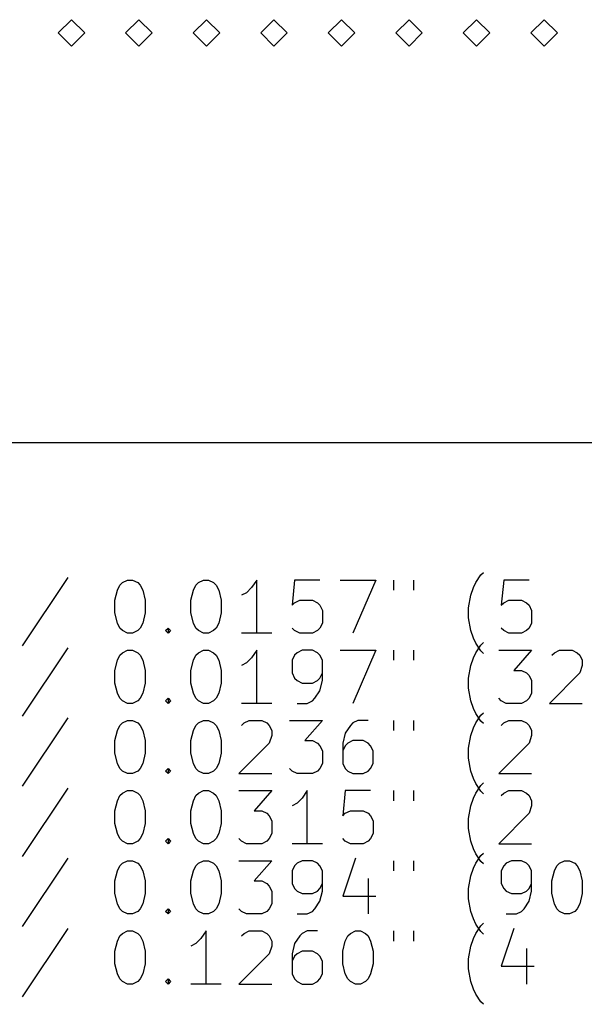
# Model space of a CAD drawing. Extents: x 122 to 201, y -145.1 to -71.
# Tile 2 of 4: x 141.2 to 162.4, y -145.1 to -108.1. Entities that reach past the tile are written whole.
import ezdxf

# ---------------------------------------------------------------- set-up
doc = ezdxf.new("R2010")
doc.units = 0
doc.layers.add('BLACK', color=7, linetype='CONTINUOUS')

msp = doc.modelspace()

# ---------------------------------------------------------------- linework, layer by layer
at = {"layer": 'BLACK', "linetype": 'CONTINUOUS'}
for p, q in [((143.12, -108.08), (142.62, -108.58)), ((143.62, -108.58), (143.12, -108.08)), ((145.66, -108.08), (145.16, -108.58)), ((146.16, -108.58), (145.66, -108.08)), ((148.2, -108.08), (147.7, -108.58)), ((148.7, -108.58), (148.2, -108.08)), ((150.74, -108.08), (150.24, -108.58)), ((151.24, -108.58), (150.74, -108.08)), ((153.28, -108.08), (152.78, -108.58)), ((153.78, -108.58), (153.28, -108.08)), ((155.82, -108.08), (155.32, -108.58)), ((156.32, -108.58), (155.82, -108.08)), ((158.36, -108.08), (157.86, -108.58)), ((158.86, -108.58), (158.36, -108.08)), ((160.9, -108.08), (160.4, -108.58)), ((161.4, -108.58), (160.9, -108.08)), ((142.62, -108.58), (143.12, -109.08)), ((143.12, -109.08), (143.62, -108.58)), ((145.16, -108.58), (145.66, -109.08)), ((145.66, -109.08), (146.16, -108.58)), ((147.7, -108.58), (148.2, -109.08)), ((148.2, -109.08), (148.7, -108.58)), ((150.24, -108.58), (150.74, -109.08)), ((150.74, -109.08), (151.24, -108.58)), ((152.78, -108.58), (153.28, -109.08)), ((153.28, -109.08), (153.78, -108.58)), ((155.32, -108.58), (155.82, -109.08)), ((155.82, -109.08), (156.32, -108.58)), ((157.86, -108.58), (158.36, -109.08)), ((158.36, -109.08), (158.86, -108.58)), ((160.4, -108.58), (160.9, -109.08)), ((160.9, -109.08), (161.4, -108.58)), ((190.75, -124), (133.5, -124)), ((158.527, -128.969), (158.623, -128.874)), ((142.985, -129.065), (141.27, -131.636)), ((144.946, -129.35), (145.042, -129.255)), ((145.042, -129.255), (145.232, -129.16)), ((145.232, -129.16), (145.423, -129.16)), ((145.423, -129.16), (145.613, -129.255)), ((145.613, -129.255), (145.708, -129.35)), ((147.804, -129.35), (147.899, -129.255)), ((147.899, -129.255), (148.089, -129.16)), ((148.089, -129.16), (148.28, -129.16)), ((148.28, -129.16), (148.47, -129.255)), ((148.47, -129.255), (148.565, -129.35)), ((150.089, -129.16), (149.899, -129.445)), ((150.089, -131.16), (150.089, -129.16)), ((151.518, -129.16), (151.423, -130.112)), ((152.47, -129.16), (151.518, -129.16)), ((153.232, -129.16), (154.565, -129.16)), ((154.565, -129.16), (153.708, -131.16)), ((155.232, -129.16), (155.232, -129.541)), ((155.994, -129.16), (155.994, -129.541)), ((158.242, -129.445), (158.337, -129.255)), ((158.337, -129.255), (158.527, -128.969)), ((159.385, -129.16), (159.289, -130.112)), ((160.337, -129.16), (159.385, -129.16)), ((144.756, -129.922), (144.851, -129.541)), ((144.851, -129.541), (144.946, -129.35)), ((145.708, -129.35), (145.804, -129.541)), ((145.804, -129.541), (145.899, -129.922)), ((147.613, -129.922), (147.708, -129.541)), ((147.708, -129.541), (147.804, -129.35)), ((148.565, -129.35), (148.661, -129.541)), ((148.661, -129.541), (148.756, -129.922)), ((149.708, -129.636), (149.518, -129.731)), ((149.899, -129.445), (149.708, -129.636)), ((158.146, -129.731), (158.242, -129.445)), ((144.756, -130.398), (144.756, -129.922)), ((145.899, -129.922), (145.899, -130.398)), ((147.613, -130.398), (147.613, -129.922)), ((148.756, -129.922), (148.756, -130.398)), ((151.423, -130.112), (151.518, -130.017)), ((151.518, -130.017), (151.708, -129.922)), ((151.708, -129.922), (152.185, -129.922)), ((152.185, -129.922), (152.375, -130.017)), ((152.375, -130.017), (152.47, -130.112)), ((158.051, -130.207), (158.146, -129.731)), ((159.289, -130.112), (159.385, -130.017)), ((159.385, -130.017), (159.575, -129.922)), ((159.575, -129.922), (160.051, -129.922)), ((160.051, -129.922), (160.242, -130.017)), ((160.242, -130.017), (160.337, -130.112)), ((152.47, -130.112), (152.565, -130.303)), ((152.565, -130.303), (152.565, -130.779)), ((158.051, -130.588), (158.051, -130.207)), ((160.337, -130.112), (160.432, -130.303)), ((160.432, -130.303), (160.432, -130.779)), ((144.851, -130.779), (144.756, -130.398)), ((145.899, -130.398), (145.804, -130.779)), ((147.708, -130.779), (147.613, -130.398)), ((148.756, -130.398), (148.661, -130.779)), ((158.146, -131.065), (158.051, -130.588)), ((144.946, -130.969), (144.851, -130.779)), ((145.042, -131.065), (144.946, -130.969)), ((145.232, -131.16), (145.042, -131.065)), ((145.613, -131.065), (145.423, -131.16)), ((145.708, -130.969), (145.613, -131.065)), ((145.804, -130.779), (145.708, -130.969)), ((146.661, -131.065), (146.756, -130.969)), ((146.756, -131.16), (146.661, -131.065)), ((146.756, -130.969), (146.851, -131.065)), ((146.756, -130.969), (146.756, -131.16)), ((146.851, -131.065), (146.756, -131.16)), ((147.804, -130.969), (147.708, -130.779)), ((147.899, -131.065), (147.804, -130.969)), ((148.089, -131.16), (147.899, -131.065)), ((148.47, -131.065), (148.28, -131.16)), ((148.565, -130.969), (148.47, -131.065)), ((148.661, -130.779), (148.565, -130.969)), ((151.518, -131.065), (151.423, -130.969)), ((151.708, -131.16), (151.518, -131.065)), ((152.375, -131.065), (152.185, -131.16)), ((152.47, -130.969), (152.375, -131.065)), ((152.565, -130.779), (152.47, -130.969)), ((158.242, -131.35), (158.146, -131.065)), ((159.385, -131.065), (159.289, -130.969)), ((159.575, -131.16), (159.385, -131.065)), ((160.242, -131.065), (160.051, -131.16)), ((160.337, -130.969), (160.242, -131.065)), ((160.432, -130.779), (160.337, -130.969)), ((145.423, -131.16), (145.232, -131.16)), ((148.28, -131.16), (148.089, -131.16)), ((150.661, -131.16), (149.518, -131.16)), ((152.185, -131.16), (151.708, -131.16)), ((158.337, -131.541), (158.242, -131.35)), ((160.051, -131.16), (159.575, -131.16)), ((142.985, -131.705), (141.27, -134.276)), ((145.042, -131.895), (145.232, -131.8)), ((145.232, -131.8), (145.423, -131.8)), ((145.423, -131.8), (145.613, -131.895)), ((147.899, -131.895), (148.089, -131.8)), ((148.089, -131.8), (148.28, -131.8)), ((148.28, -131.8), (148.47, -131.895)), ((150.089, -131.8), (149.899, -132.085)), ((150.089, -133.8), (150.089, -131.8)), ((151.804, -131.8), (151.613, -131.895)), ((152.185, -131.8), (151.804, -131.8)), ((152.375, -131.895), (152.185, -131.8)), ((153.232, -131.8), (154.565, -131.8)), ((154.565, -131.8), (153.708, -133.8)), ((155.232, -131.8), (155.232, -132.181)), ((155.994, -131.8), (155.994, -132.181)), ((158.527, -131.826), (158.337, -131.541)), ((158.337, -131.895), (158.527, -131.609)), ((158.527, -131.609), (158.623, -131.514)), ((158.623, -131.922), (158.527, -131.826)), ((159.194, -131.8), (160.432, -131.8)), ((160.432, -131.8), (159.765, -132.562)), ((161.289, -131.895), (161.48, -131.8)), ((161.48, -131.8), (161.956, -131.8)), ((161.956, -131.8), (162.146, -131.895)), ((144.756, -132.562), (144.851, -132.181)), ((144.851, -132.181), (144.946, -131.99)), ((144.946, -131.99), (145.042, -131.895)), ((145.613, -131.895), (145.708, -131.99)), ((145.708, -131.99), (145.804, -132.181)), ((145.804, -132.181), (145.899, -132.562)), ((147.613, -132.562), (147.708, -132.181)), ((147.708, -132.181), (147.804, -131.99)), ((147.804, -131.99), (147.899, -131.895)), ((148.47, -131.895), (148.565, -131.99)), ((148.565, -131.99), (148.661, -132.181)), ((148.661, -132.181), (148.756, -132.562)), ((149.899, -132.085), (149.708, -132.276)), ((151.518, -131.99), (151.423, -132.181)), ((151.423, -132.181), (151.423, -132.657)), ((151.613, -131.895), (151.518, -131.99)), ((152.47, -131.99), (152.375, -131.895)), ((152.565, -132.181), (152.47, -131.99)), ((152.565, -132.943), (152.565, -132.181)), ((158.146, -132.371), (158.242, -132.085)), ((158.242, -132.085), (158.337, -131.895)), ((161.194, -131.99), (161.289, -131.895)), ((162.146, -131.895), (162.242, -131.99)), ((162.242, -131.99), (162.337, -132.181)), ((162.337, -132.181), (162.337, -132.371)), ((144.756, -133.038), (144.756, -132.562)), ((145.899, -132.562), (145.899, -133.038)), ((147.613, -133.038), (147.613, -132.562)), ((148.756, -132.562), (148.756, -133.038)), ((149.708, -132.276), (149.518, -132.371)), ((158.051, -132.847), (158.146, -132.371)), ((159.765, -132.562), (160.051, -132.562)), ((160.051, -132.562), (160.242, -132.657)), ((162.337, -132.371), (162.242, -132.657)), ((151.423, -132.657), (151.518, -132.847)), ((151.518, -132.847), (151.613, -132.943)), ((151.613, -132.943), (151.804, -133.038)), ((152.185, -133.038), (152.375, -132.943)), ((152.375, -132.943), (152.47, -132.847)), ((152.47, -132.847), (152.565, -132.657)), ((152.47, -133.324), (152.565, -132.943)), ((158.051, -133.228), (158.051, -132.847)), ((160.242, -132.657), (160.337, -132.752)), ((160.337, -132.752), (160.432, -132.943)), ((160.432, -132.943), (160.432, -133.419)), ((162.242, -132.657), (161.099, -133.8)), ((144.851, -133.419), (144.756, -133.038)), ((145.899, -133.038), (145.804, -133.419)), ((147.708, -133.419), (147.613, -133.038)), ((148.756, -133.038), (148.661, -133.419)), ((151.804, -133.038), (152.185, -133.038)), ((152.28, -133.609), (152.47, -133.324)), ((158.146, -133.705), (158.051, -133.228)), ((144.946, -133.609), (144.851, -133.419)), ((145.042, -133.705), (144.946, -133.609)), ((145.232, -133.8), (145.042, -133.705)), ((145.613, -133.705), (145.423, -133.8)), ((145.708, -133.609), (145.613, -133.705)), ((145.804, -133.419), (145.708, -133.609)), ((146.661, -133.705), (146.756, -133.609)), ((146.756, -133.8), (146.661, -133.705)), ((146.756, -133.609), (146.851, -133.705)), ((146.756, -133.609), (146.756, -133.8)), ((146.851, -133.705), (146.756, -133.8)), ((147.804, -133.609), (147.708, -133.419)), ((147.899, -133.705), (147.804, -133.609)), ((148.089, -133.8), (147.899, -133.705)), ((148.47, -133.705), (148.28, -133.8)), ((148.565, -133.609), (148.47, -133.705)), ((148.661, -133.419), (148.565, -133.609)), ((151.994, -133.8), (152.185, -133.705)), ((152.185, -133.705), (152.28, -133.609)), ((158.242, -133.99), (158.146, -133.705)), ((159.289, -133.705), (159.194, -133.609)), ((159.48, -133.8), (159.289, -133.705)), ((160.242, -133.705), (160.051, -133.8)), ((160.337, -133.609), (160.242, -133.705)), ((160.432, -133.419), (160.337, -133.609)), ((145.423, -133.8), (145.232, -133.8)), ((148.28, -133.8), (148.089, -133.8)), ((150.661, -133.8), (149.518, -133.8)), ((151.613, -133.8), (151.994, -133.8)), ((158.337, -134.181), (158.242, -133.99)), ((160.051, -133.8), (159.48, -133.8)), ((161.099, -133.8), (162.337, -133.8)), ((142.985, -134.345), (141.27, -136.916)), ((145.042, -134.535), (145.232, -134.44)), ((145.232, -134.44), (145.423, -134.44)), ((145.423, -134.44), (145.613, -134.535)), ((147.899, -134.535), (148.089, -134.44)), ((148.089, -134.44), (148.28, -134.44)), ((148.28, -134.44), (148.47, -134.535)), ((149.613, -134.535), (149.804, -134.44)), ((149.804, -134.44), (150.28, -134.44)), ((150.28, -134.44), (150.47, -134.535)), ((151.327, -134.44), (152.565, -134.44)), ((152.565, -134.44), (151.899, -135.202)), ((153.899, -134.44), (153.708, -134.535)), ((154.28, -134.44), (153.899, -134.44)), ((155.232, -134.44), (155.232, -134.821)), ((155.994, -134.44), (155.994, -134.821)), ((158.527, -134.466), (158.337, -134.181)), ((158.337, -134.535), (158.527, -134.249)), ((158.527, -134.249), (158.623, -134.154)), ((159.385, -134.535), (159.575, -134.44)), ((159.575, -134.44), (160.051, -134.44)), ((160.051, -134.44), (160.242, -134.535)), ((144.756, -135.202), (144.851, -134.821)), ((144.851, -134.821), (144.946, -134.63)), ((144.946, -134.63), (145.042, -134.535)), ((145.613, -134.535), (145.708, -134.63)), ((145.708, -134.63), (145.804, -134.821)), ((145.804, -134.821), (145.899, -135.202)), ((147.613, -135.202), (147.708, -134.821)), ((147.708, -134.821), (147.804, -134.63)), ((147.804, -134.63), (147.899, -134.535)), ((148.47, -134.535), (148.565, -134.63)), ((148.565, -134.63), (148.661, -134.821)), ((148.661, -134.821), (148.756, -135.202)), ((149.518, -134.63), (149.613, -134.535)), ((150.47, -134.535), (150.565, -134.63)), ((150.565, -134.63), (150.661, -134.821)), ((150.661, -134.821), (150.661, -135.011)), ((153.613, -134.63), (153.423, -134.916)), ((153.708, -134.535), (153.613, -134.63)), ((158.146, -135.011), (158.242, -134.725)), ((158.242, -134.725), (158.337, -134.535)), ((158.623, -134.562), (158.527, -134.466)), ((159.289, -134.63), (159.385, -134.535)), ((160.242, -134.535), (160.337, -134.63)), ((160.337, -134.63), (160.432, -134.821)), ((160.432, -134.821), (160.432, -135.011)), ((144.756, -135.678), (144.756, -135.202)), ((145.899, -135.202), (145.899, -135.678)), ((147.613, -135.678), (147.613, -135.202)), ((148.756, -135.202), (148.756, -135.678)), ((150.661, -135.011), (150.565, -135.297)), ((151.899, -135.202), (152.185, -135.202)), ((152.185, -135.202), (152.375, -135.297)), ((153.423, -134.916), (153.327, -135.297)), ((153.708, -135.202), (153.518, -135.297)), ((154.089, -135.202), (153.708, -135.202)), ((154.28, -135.297), (154.089, -135.202)), ((158.051, -135.487), (158.146, -135.011)), ((160.432, -135.011), (160.337, -135.297)), ((150.565, -135.297), (149.423, -136.44)), ((152.375, -135.297), (152.47, -135.392)), ((152.47, -135.392), (152.565, -135.583)), ((153.327, -135.297), (153.327, -136.059)), ((153.423, -135.392), (153.327, -135.583)), ((153.518, -135.297), (153.423, -135.392)), ((154.375, -135.392), (154.28, -135.297)), ((154.47, -135.583), (154.375, -135.392)), ((158.051, -135.868), (158.051, -135.487)), ((160.337, -135.297), (159.194, -136.44)), ((144.851, -136.059), (144.756, -135.678)), ((145.899, -135.678), (145.804, -136.059)), ((147.708, -136.059), (147.613, -135.678)), ((148.756, -135.678), (148.661, -136.059)), ((152.565, -135.583), (152.565, -136.059)), ((154.47, -136.059), (154.47, -135.583)), ((158.146, -136.345), (158.051, -135.868)), ((144.946, -136.249), (144.851, -136.059)), ((145.042, -136.345), (144.946, -136.249)), ((145.708, -136.249), (145.613, -136.345)), ((145.804, -136.059), (145.708, -136.249)), ((146.661, -136.345), (146.756, -136.249)), ((146.756, -136.249), (146.851, -136.345)), ((146.756, -136.249), (146.756, -136.44)), ((147.804, -136.249), (147.708, -136.059)), ((147.899, -136.345), (147.804, -136.249)), ((148.565, -136.249), (148.47, -136.345)), ((148.661, -136.059), (148.565, -136.249)), ((151.423, -136.345), (151.327, -136.249)), ((152.47, -136.249), (152.375, -136.345)), ((152.565, -136.059), (152.47, -136.249)), ((153.327, -136.059), (153.423, -136.249)), ((153.423, -136.249), (153.518, -136.345)), ((154.28, -136.345), (154.375, -136.249)), ((154.375, -136.249), (154.47, -136.059)), ((145.232, -136.44), (145.042, -136.345)), ((145.423, -136.44), (145.232, -136.44)), ((145.613, -136.345), (145.423, -136.44)), ((146.756, -136.44), (146.661, -136.345)), ((146.851, -136.345), (146.756, -136.44)), ((148.089, -136.44), (147.899, -136.345)), ((148.28, -136.44), (148.089, -136.44)), ((148.47, -136.345), (148.28, -136.44)), ((149.423, -136.44), (150.661, -136.44)), ((151.613, -136.44), (151.423, -136.345)), ((152.185, -136.44), (151.613, -136.44)), ((152.375, -136.345), (152.185, -136.44)), ((153.518, -136.345), (153.708, -136.44)), ((153.708, -136.44), (154.089, -136.44)), ((154.089, -136.44), (154.28, -136.345)), ((158.242, -136.63), (158.146, -136.345)), ((158.337, -136.821), (158.242, -136.63)), ((159.194, -136.44), (160.432, -136.44)), ((142.985, -136.985), (141.27, -139.556)), ((158.527, -137.106), (158.337, -136.821)), ((158.337, -137.175), (158.527, -136.889)), ((158.527, -136.889), (158.623, -136.794)), ((144.851, -137.461), (144.946, -137.27)), ((144.946, -137.27), (145.042, -137.175)), ((145.042, -137.175), (145.232, -137.08)), ((145.232, -137.08), (145.423, -137.08)), ((145.423, -137.08), (145.613, -137.175)), ((145.613, -137.175), (145.708, -137.27)), ((145.708, -137.27), (145.804, -137.461)), ((147.708, -137.461), (147.804, -137.27)), ((147.804, -137.27), (147.899, -137.175)), ((147.899, -137.175), (148.089, -137.08)), ((148.089, -137.08), (148.28, -137.08)), ((148.28, -137.08), (148.47, -137.175)), ((148.47, -137.175), (148.565, -137.27)), ((148.565, -137.27), (148.661, -137.461)), ((149.423, -137.08), (150.661, -137.08)), ((150.661, -137.08), (149.994, -137.842)), ((151.804, -137.365), (151.613, -137.556)), ((151.994, -137.08), (151.804, -137.365)), ((151.994, -139.08), (151.994, -137.08)), ((153.423, -137.08), (153.327, -138.032)), ((154.375, -137.08), (153.423, -137.08)), ((155.232, -137.08), (155.232, -137.461)), ((155.994, -137.08), (155.994, -137.461)), ((158.146, -137.651), (158.242, -137.365)), ((158.242, -137.365), (158.337, -137.175)), ((158.623, -137.202), (158.527, -137.106)), ((159.289, -137.27), (159.385, -137.175)), ((159.385, -137.175), (159.575, -137.08)), ((159.575, -137.08), (160.051, -137.08)), ((160.051, -137.08), (160.242, -137.175)), ((160.242, -137.175), (160.337, -137.27)), ((160.337, -137.27), (160.432, -137.461)), ((144.756, -137.842), (144.851, -137.461)), ((145.804, -137.461), (145.899, -137.842)), ((147.613, -137.842), (147.708, -137.461)), ((148.661, -137.461), (148.756, -137.842)), ((151.613, -137.556), (151.423, -137.651)), ((158.051, -138.127), (158.146, -137.651)), ((160.432, -137.651), (160.337, -137.937)), ((160.432, -137.461), (160.432, -137.651)), ((144.756, -138.318), (144.756, -137.842)), ((145.899, -137.842), (145.899, -138.318)), ((147.613, -138.318), (147.613, -137.842)), ((148.756, -137.842), (148.756, -138.318)), ((149.994, -137.842), (150.28, -137.842)), ((150.28, -137.842), (150.47, -137.937)), ((150.47, -137.937), (150.565, -138.032)), ((150.565, -138.032), (150.661, -138.223)), ((153.327, -138.032), (153.423, -137.937)), ((153.423, -137.937), (153.613, -137.842)), ((153.613, -137.842), (154.089, -137.842)), ((154.089, -137.842), (154.28, -137.937)), ((154.28, -137.937), (154.375, -138.032)), ((154.375, -138.032), (154.47, -138.223)), ((158.051, -138.508), (158.051, -138.127)), ((160.337, -137.937), (159.194, -139.08)), ((144.851, -138.699), (144.756, -138.318)), ((145.899, -138.318), (145.804, -138.699)), ((147.708, -138.699), (147.613, -138.318)), ((148.756, -138.318), (148.661, -138.699)), ((150.661, -138.223), (150.661, -138.699)), ((154.47, -138.223), (154.47, -138.699)), ((158.146, -138.985), (158.051, -138.508)), ((144.946, -138.889), (144.851, -138.699)), ((145.042, -138.985), (144.946, -138.889)), ((145.708, -138.889), (145.613, -138.985)), ((145.804, -138.699), (145.708, -138.889)), ((146.661, -138.985), (146.756, -138.889)), ((146.756, -138.889), (146.851, -138.985)), ((146.756, -138.889), (146.756, -139.08)), ((147.804, -138.889), (147.708, -138.699)), ((147.899, -138.985), (147.804, -138.889)), ((148.565, -138.889), (148.47, -138.985)), ((148.661, -138.699), (148.565, -138.889)), ((149.518, -138.985), (149.423, -138.889)), ((150.565, -138.889), (150.47, -138.985)), ((150.661, -138.699), (150.565, -138.889)), ((153.423, -138.985), (153.327, -138.889)), ((154.375, -138.889), (154.28, -138.985)), ((154.47, -138.699), (154.375, -138.889)), ((145.232, -139.08), (145.042, -138.985)), ((145.423, -139.08), (145.232, -139.08)), ((145.613, -138.985), (145.423, -139.08)), ((146.756, -139.08), (146.661, -138.985)), ((146.851, -138.985), (146.756, -139.08)), ((148.089, -139.08), (147.899, -138.985)), ((148.28, -139.08), (148.089, -139.08)), ((148.47, -138.985), (148.28, -139.08)), ((149.708, -139.08), (149.518, -138.985)), ((150.28, -139.08), (149.708, -139.08)), ((150.47, -138.985), (150.28, -139.08)), ((152.565, -139.08), (151.423, -139.08)), ((153.613, -139.08), (153.423, -138.985)), ((154.089, -139.08), (153.613, -139.08)), ((154.28, -138.985), (154.089, -139.08)), ((158.242, -139.27), (158.146, -138.985)), ((158.337, -139.461), (158.242, -139.27)), ((159.194, -139.08), (160.432, -139.08)), ((142.985, -139.625), (141.27, -142.196)), ((153.804, -139.625), (153.327, -141.053)), ((158.527, -139.746), (158.337, -139.461)), ((158.337, -139.815), (158.527, -139.529)), ((158.527, -139.529), (158.623, -139.434)), ((144.851, -140.101), (144.946, -139.91)), ((144.946, -139.91), (145.042, -139.815)), ((145.042, -139.815), (145.232, -139.72)), ((145.232, -139.72), (145.423, -139.72)), ((145.423, -139.72), (145.613, -139.815)), ((145.613, -139.815), (145.708, -139.91)), ((145.708, -139.91), (145.804, -140.101)), ((147.708, -140.101), (147.804, -139.91)), ((147.804, -139.91), (147.899, -139.815)), ((147.899, -139.815), (148.089, -139.72)), ((148.089, -139.72), (148.28, -139.72)), ((148.28, -139.72), (148.47, -139.815)), ((148.47, -139.815), (148.565, -139.91)), ((148.565, -139.91), (148.661, -140.101)), ((149.423, -139.72), (150.661, -139.72)), ((150.661, -139.72), (149.994, -140.482)), ((151.518, -139.91), (151.423, -140.101)), ((151.613, -139.815), (151.518, -139.91)), ((151.804, -139.72), (151.613, -139.815)), ((152.185, -139.72), (151.804, -139.72)), ((152.375, -139.815), (152.185, -139.72)), ((152.47, -139.91), (152.375, -139.815)), ((152.565, -140.101), (152.47, -139.91)), ((155.232, -139.72), (155.232, -140.101)), ((155.994, -139.72), (155.994, -140.101)), ((158.146, -140.291), (158.242, -140.005)), ((158.242, -140.005), (158.337, -139.815)), ((158.623, -139.842), (158.527, -139.746)), ((159.385, -139.91), (159.289, -140.101)), ((159.48, -139.815), (159.385, -139.91)), ((159.67, -139.72), (159.48, -139.815)), ((160.051, -139.72), (159.67, -139.72)), ((160.242, -139.815), (160.051, -139.72)), ((160.337, -139.91), (160.242, -139.815)), ((160.432, -140.101), (160.337, -139.91)), ((161.289, -140.101), (161.385, -139.91)), ((161.385, -139.91), (161.48, -139.815)), ((161.48, -139.815), (161.67, -139.72)), ((161.67, -139.72), (161.861, -139.72)), ((161.861, -139.72), (162.051, -139.815)), ((162.051, -139.815), (162.146, -139.91)), ((162.146, -139.91), (162.242, -140.101)), ((144.756, -140.482), (144.851, -140.101)), ((145.804, -140.101), (145.899, -140.482)), ((147.613, -140.482), (147.708, -140.101)), ((148.661, -140.101), (148.756, -140.482)), ((151.423, -140.101), (151.423, -140.577)), ((152.565, -140.863), (152.565, -140.101)), ((154.28, -140.386), (154.28, -141.72)), ((158.051, -140.767), (158.146, -140.291)), ((159.289, -140.101), (159.289, -140.577)), ((160.432, -140.863), (160.432, -140.101)), ((161.194, -140.482), (161.289, -140.101)), ((162.242, -140.101), (162.337, -140.482)), ((144.756, -140.958), (144.756, -140.482)), ((145.899, -140.482), (145.899, -140.958)), ((147.613, -140.958), (147.613, -140.482)), ((148.756, -140.482), (148.756, -140.958)), ((149.994, -140.482), (150.28, -140.482)), ((150.28, -140.482), (150.47, -140.577)), ((150.47, -140.577), (150.565, -140.672)), ((150.565, -140.672), (150.661, -140.863)), ((151.423, -140.577), (151.518, -140.767)), ((152.47, -140.767), (152.565, -140.577)), ((159.289, -140.577), (159.385, -140.767)), ((160.337, -140.767), (160.432, -140.577)), ((161.194, -140.958), (161.194, -140.482)), ((162.337, -140.482), (162.337, -140.958)), ((144.851, -141.339), (144.756, -140.958)), ((145.899, -140.958), (145.804, -141.339)), ((147.708, -141.339), (147.613, -140.958)), ((148.756, -140.958), (148.661, -141.339)), ((150.661, -140.863), (150.661, -141.339)), ((151.518, -140.767), (151.613, -140.863)), ((151.613, -140.863), (151.804, -140.958)), ((151.804, -140.958), (152.185, -140.958)), ((152.185, -140.958), (152.375, -140.863)), ((152.375, -140.863), (152.47, -140.767)), ((152.47, -141.244), (152.565, -140.863)), ((153.327, -141.053), (154.565, -141.053)), ((158.051, -141.148), (158.051, -140.767)), ((159.385, -140.767), (159.48, -140.863)), ((159.48, -140.863), (159.67, -140.958)), ((159.67, -140.958), (160.051, -140.958)), ((160.051, -140.958), (160.242, -140.863)), ((160.242, -140.863), (160.337, -140.767)), ((160.337, -141.244), (160.432, -140.863)), ((161.289, -141.339), (161.194, -140.958)), ((162.337, -140.958), (162.242, -141.339)), ((144.946, -141.529), (144.851, -141.339)), ((145.804, -141.339), (145.708, -141.529)), ((147.804, -141.529), (147.708, -141.339)), ((148.661, -141.339), (148.565, -141.529)), ((150.661, -141.339), (150.565, -141.529)), ((152.28, -141.529), (152.47, -141.244)), ((158.146, -141.625), (158.051, -141.148)), ((160.146, -141.529), (160.337, -141.244)), ((161.385, -141.529), (161.289, -141.339)), ((162.242, -141.339), (162.146, -141.529)), ((145.042, -141.625), (144.946, -141.529)), ((145.232, -141.72), (145.042, -141.625)), ((145.423, -141.72), (145.232, -141.72)), ((145.613, -141.625), (145.423, -141.72)), ((145.708, -141.529), (145.613, -141.625)), ((146.661, -141.625), (146.756, -141.529)), ((146.756, -141.72), (146.661, -141.625)), ((146.756, -141.529), (146.851, -141.625)), ((146.756, -141.529), (146.756, -141.72)), ((146.851, -141.625), (146.756, -141.72)), ((147.899, -141.625), (147.804, -141.529)), ((148.089, -141.72), (147.899, -141.625)), ((148.28, -141.72), (148.089, -141.72)), ((148.47, -141.625), (148.28, -141.72)), ((148.565, -141.529), (148.47, -141.625)), ((149.518, -141.625), (149.423, -141.529)), ((149.708, -141.72), (149.518, -141.625)), ((150.28, -141.72), (149.708, -141.72)), ((150.47, -141.625), (150.28, -141.72)), ((150.565, -141.529), (150.47, -141.625)), ((151.613, -141.72), (151.994, -141.72)), ((151.994, -141.72), (152.185, -141.625)), ((152.185, -141.625), (152.28, -141.529)), ((158.242, -141.91), (158.146, -141.625)), ((159.48, -141.72), (159.861, -141.72)), ((159.861, -141.72), (160.051, -141.625)), ((160.051, -141.625), (160.146, -141.529)), ((161.48, -141.625), (161.385, -141.529)), ((161.67, -141.72), (161.48, -141.625)), ((161.861, -141.72), (161.67, -141.72)), ((162.051, -141.625), (161.861, -141.72)), ((162.146, -141.529), (162.051, -141.625)), ((158.337, -142.101), (158.242, -141.91)), ((158.527, -142.386), (158.337, -142.101)), ((158.337, -142.455), (158.527, -142.169)), ((158.527, -142.169), (158.623, -142.074)), ((142.985, -142.265), (141.27, -144.836)), ((144.851, -142.741), (144.946, -142.55)), ((144.946, -142.55), (145.042, -142.455)), ((145.042, -142.455), (145.232, -142.36)), ((145.232, -142.36), (145.423, -142.36)), ((145.423, -142.36), (145.613, -142.455)), ((145.613, -142.455), (145.708, -142.55)), ((145.708, -142.55), (145.804, -142.741)), ((148.185, -142.36), (147.994, -142.645)), ((148.185, -144.36), (148.185, -142.36)), ((149.518, -142.55), (149.613, -142.455)), ((149.613, -142.455), (149.804, -142.36)), ((149.804, -142.36), (150.28, -142.36)), ((150.28, -142.36), (150.47, -142.455)), ((150.47, -142.455), (150.565, -142.55)), ((150.565, -142.55), (150.661, -142.741)), ((151.708, -142.55), (151.518, -142.836)), ((151.804, -142.455), (151.708, -142.55)), ((151.994, -142.36), (151.804, -142.455)), ((152.375, -142.36), (151.994, -142.36)), ((153.423, -142.741), (153.518, -142.55)), ((153.518, -142.55), (153.613, -142.455)), ((153.613, -142.455), (153.804, -142.36)), ((153.804, -142.36), (153.994, -142.36)), ((153.994, -142.36), (154.185, -142.455)), ((154.185, -142.455), (154.28, -142.55)), ((154.28, -142.55), (154.375, -142.741)), ((155.232, -142.36), (155.232, -142.741)), ((155.994, -142.36), (155.994, -142.741)), ((158.242, -142.645), (158.337, -142.455)), ((158.623, -142.482), (158.527, -142.386)), ((159.765, -142.265), (159.289, -143.693)), ((144.756, -143.122), (144.851, -142.741)), ((145.804, -142.741), (145.899, -143.122)), ((147.804, -142.836), (147.613, -142.931)), ((147.994, -142.645), (147.804, -142.836)), ((150.661, -142.931), (150.565, -143.217)), ((150.661, -142.741), (150.661, -142.931)), ((151.518, -142.836), (151.423, -143.217)), ((153.327, -143.122), (153.423, -142.741)), ((154.375, -142.741), (154.47, -143.122)), ((158.051, -143.407), (158.146, -142.931)), ((158.146, -142.931), (158.242, -142.645)), ((144.756, -143.598), (144.756, -143.122)), ((145.899, -143.122), (145.899, -143.598)), ((150.565, -143.217), (149.423, -144.36)), ((151.423, -143.217), (151.423, -143.979)), ((151.518, -143.312), (151.423, -143.503)), ((151.613, -143.217), (151.518, -143.312)), ((151.804, -143.122), (151.613, -143.217)), ((152.185, -143.122), (151.804, -143.122)), ((152.375, -143.217), (152.185, -143.122)), ((152.47, -143.312), (152.375, -143.217)), ((152.565, -143.503), (152.47, -143.312)), ((153.327, -143.598), (153.327, -143.122)), ((154.47, -143.122), (154.47, -143.598)), ((160.242, -143.026), (160.242, -144.36)), ((144.851, -143.979), (144.756, -143.598)), ((145.899, -143.598), (145.804, -143.979)), ((152.565, -143.979), (152.565, -143.503)), ((153.423, -143.979), (153.327, -143.598)), ((154.47, -143.598), (154.375, -143.979)), ((158.051, -143.788), (158.051, -143.407)), ((159.289, -143.693), (160.527, -143.693)), ((144.946, -144.169), (144.851, -143.979)), ((145.804, -143.979), (145.708, -144.169)), ((151.423, -143.979), (151.518, -144.169)), ((152.47, -144.169), (152.565, -143.979)), ((153.518, -144.169), (153.423, -143.979)), ((154.375, -143.979), (154.28, -144.169)), ((158.146, -144.265), (158.051, -143.788)), ((145.042, -144.265), (144.946, -144.169)), ((145.232, -144.36), (145.042, -144.265)), ((145.423, -144.36), (145.232, -144.36)), ((145.613, -144.265), (145.423, -144.36)), ((145.708, -144.169), (145.613, -144.265)), ((146.661, -144.265), (146.756, -144.169)), ((146.756, -144.36), (146.661, -144.265)), ((146.756, -144.169), (146.851, -144.265)), ((146.756, -144.169), (146.756, -144.36)), ((146.851, -144.265), (146.756, -144.36)), ((148.756, -144.36), (147.613, -144.36)), ((149.423, -144.36), (150.661, -144.36)), ((151.518, -144.169), (151.613, -144.265)), ((151.613, -144.265), (151.804, -144.36)), ((151.804, -144.36), (152.185, -144.36)), ((152.185, -144.36), (152.375, -144.265)), ((152.375, -144.265), (152.47, -144.169)), ((153.613, -144.265), (153.518, -144.169)), ((153.804, -144.36), (153.613, -144.265)), ((153.994, -144.36), (153.804, -144.36)), ((154.185, -144.265), (153.994, -144.36)), ((154.28, -144.169), (154.185, -144.265)), ((158.242, -144.55), (158.146, -144.265)), ((158.337, -144.741), (158.242, -144.55)), ((158.527, -145.026), (158.337, -144.741)), ((158.623, -145.122), (158.527, -145.026))]:
    msp.add_line(p, q, dxfattribs=at)

doc.saveas('drawing.dxf')
